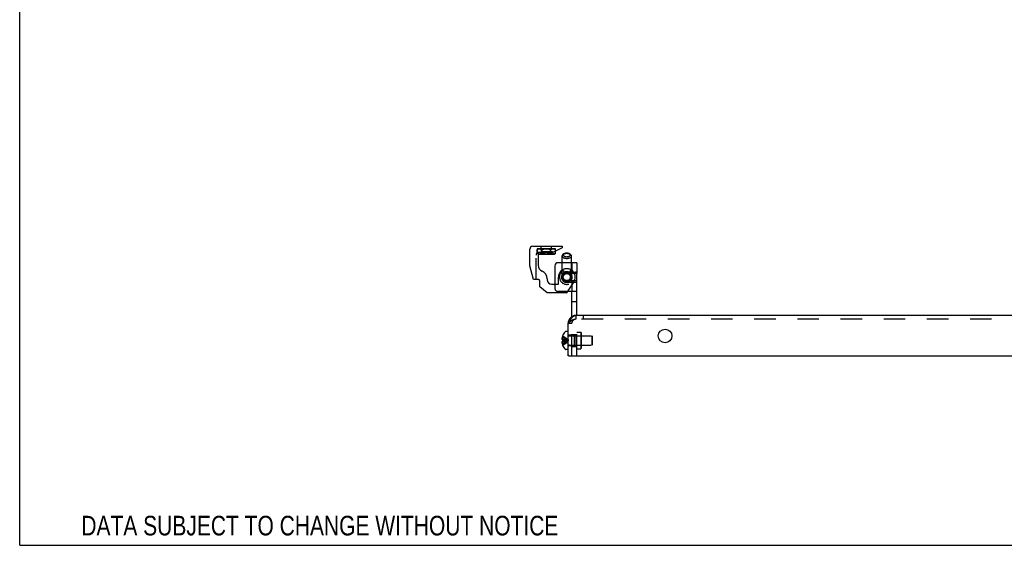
# Model space of a CAD drawing. Header units: inches. Extents: x 0 to 81, y 0 to 52.4.
# Tile 1 of 46: x 0 to 20.3, y 0 to 10.8. Entities that reach past the tile are written whole.
import ezdxf

# ---------------------------------------------------------------- set-up
doc = ezdxf.new("R2010")
doc.units = ezdxf.units.IN
doc.header["$LTSCALE"] = 4.452381
doc.header["$MEASUREMENT"] = 0
doc.linetypes.add('HIDDEN', pattern=[0.2, 0.1, -0.1])
doc.layers.get('0').update_dxf_attribs({"linetype": 'CONTINUOUS'})
for name, color, linetype in [('02___PRT_ALL_AXES', 7, 'CONTINUOUS'), ('DEFAULT_2', 8, 'HIDDEN'), ('DIMENSIONS', 7, 'CONTINUOUS')]:
    doc.layers.add(name, color=color, linetype=linetype)
doc.styles.get("Standard").update_dxf_attribs({"font": 'txt', "width": 0.8})

msp = doc.modelspace()

# ---------------------------------------------------------------- linework, layer by layer
at = {"color": 7, "linetype": 'Continuous'}
for p, q in [((0, 0), (0, 52.381)), ((10.5209, 5.7644), (10.5209, 6.1044)), ((10.5809, 6.1644), (11.1889, 6.1644)), ((11.1889, 6.1344), (10.9959, 6.0344)), ((11.1889, 6.1644), (11.1889, 6.1344)), ((10.6909, 6.0194), (10.6909, 5.7751)), ((10.6979, 6.0044), (10.6909, 6.0084)), ((10.6979, 6.0044), (11.0239, 6.0044)), ((10.9959, 6.0344), (10.7059, 6.0344)), ((10.7662, 6.0196), (10.7662, 6.0344)), ((10.9556, 6.0196), (10.9556, 6.0344)), ((11.0239, 6.0044), (11.0503, 6.0196)), ((11.0503, 6.0196), (11.0503, 6.0626)), ((11.1859, 5.5294), (11.1859, 5.9646)), ((11.2243, 6.0074), (11.2039, 5.9929)), ((11.3435, 6.0074), (11.3639, 5.9929)), ((11.3819, 5.5294), (11.3819, 5.9646)), ((10.5981, 5.4764), (10.5209, 5.7644)), ((10.8809, 5.4964), (10.8809, 5.4744)), ((11.1109, 5.3844), (11.1109, 5.5294)), ((11.4934, 5.6065), (11.4386, 5.6065)), ((10.7009, 5.4764), (10.5981, 5.4764)), ((10.7309, 5.3294), (10.7309, 5.4464)), ((10.8809, 5.2034), (10.7309, 5.3294)), ((10.9709, 5.3844), (11.1109, 5.3844)), ((11.4284, 5.4342), (11.2793, 5.2079)), ((11.4934, 5.4523), (11.4386, 5.4523)), ((11.2709, 5.2034), (10.8809, 5.2034)), ((11.3894, 4.7156), (11.3894, 5.2339)), ((11.3894, 5.0259), (11.4934, 5.0259)), ((11.1841, 4.268), (11.1835, 4.2624)), ((11.1848, 4.2736), (11.1841, 4.268)), ((11.1857, 4.2792), (11.1848, 4.2736)), ((11.1868, 4.2848), (11.1857, 4.2792)), ((11.188, 4.2904), (11.1868, 4.2848)), ((11.1981, 4.3214), (11.1985, 4.3212)), ((11.1985, 4.3212), (11.1981, 4.3202)), ((11.3114, 4.4084), (11.2649, 4.4084)), ((11.1835, 4.2624), (11.1831, 4.2568)), ((11.188, 4.2374), (11.1981, 4.2374)), ((11.1981, 4.2064), (11.188, 4.2064)), ((11.1981, 4.2374), (11.1985, 4.2374)), ((11.1985, 4.2064), (11.1981, 4.2064)), ((11.1981, 4.1236), (11.1985, 4.1226)), ((11.1985, 4.1226), (11.1981, 4.1224)), ((11.3114, 4.0354), (11.2649, 4.0354)), ((11.3264, 3.9094), (11.3114, 3.9094)), ((0, 0), (80.9524, 0))]:
    msp.add_line(p, q, dxfattribs=at)
at = {"color": 3, "linetype": 'Continuous'}
for p, q in [((11.0389, 5.7624), (11.0389, 5.3844)), ((11.1859, 5.8249), (11.1014, 5.8249)), ((11.4934, 5.8249), (11.3819, 5.8249)), ((11.4934, 5.8249), (11.4934, 5.6065)), ((11.422, 5.6334), (11.4608, 5.6334)), ((11.3194, 5.4254), (11.3224, 5.4254)), ((11.4226, 5.4254), (11.4608, 5.4254)), ((11.4934, 4.7374), (11.4934, 5.4523)), ((11.4934, 5.2339), (11.2964, 5.2339)), ((35.0829, 4.7374), (11.4694, 4.7374)), ((11.3114, 3.9094), (11.3114, 4.5794)), ((11.3264, 3.9094), (35.0829, 3.9094))]:
    msp.add_line(p, q, dxfattribs=at)
at = {"color": 7, "linetype": 'Continuous'}
for points in [[(10.6909, 6.0104), (10.693, 6.0096), (10.6982, 6.0079), (10.7034, 6.0066), (10.7086, 6.0057), (10.7137, 6.0052), (10.7189, 6.005), (10.724, 6.0052), (10.7292, 6.0057), (10.7344, 6.0067), (10.7395, 6.0079), (10.7447, 6.0096), (10.75, 6.0116), (10.7553, 6.0139), (10.7607, 6.0166), (10.7662, 6.0196)], [(10.7662, 6.0196), (10.7773, 6.0166), (10.7881, 6.0139), (10.7987, 6.0115), (10.8092, 6.0096), (10.8196, 6.0079), (10.8299, 6.0066), (10.8403, 6.0057), (10.8506, 6.0052), (10.8609, 6.005), (10.8712, 6.0052), (10.8816, 6.0057), (10.8919, 6.0067), (10.9022, 6.0079), (10.9126, 6.0096), (10.9231, 6.0116), (10.9337, 6.0139), (10.9445, 6.0166), (10.9556, 6.0196)], [(10.9556, 6.0196), (10.9611, 6.0166), (10.9665, 6.0139), (10.9719, 6.0115), (10.9771, 6.0096), (10.9823, 6.0079), (10.9875, 6.0066), (10.9926, 6.0057), (10.9978, 6.0052), (11.0029, 6.005), (11.0081, 6.0052), (11.0133, 6.0057), (11.0184, 6.0067), (11.0236, 6.0079), (11.0288, 6.0096), (11.034, 6.0116), (11.0393, 6.0139), (11.0448, 6.0166), (11.0503, 6.0196)], [(11.2039, 5.9929), (11.1972, 5.9875), (11.1923, 5.9821), (11.1888, 5.9764), (11.1866, 5.9706), (11.1859, 5.9646)], [(11.1859, 5.9646), (11.1866, 5.9587), (11.1888, 5.9529), (11.1923, 5.9472), (11.1972, 5.9418), (11.2033, 5.9368), (11.2107, 5.9321), (11.2191, 5.9279), (11.2284, 5.9243), (11.2386, 5.9212), (11.2494, 5.9188), (11.2607, 5.917), (11.2722, 5.916), (11.2839, 5.9156)], [(11.2243, 6.0074), (11.2193, 6.0033), (11.2157, 5.9993), (11.213, 5.995), (11.2114, 5.9907), (11.2109, 5.9863), (11.2114, 5.9819), (11.213, 5.9775), (11.2157, 5.9733), (11.2193, 5.9693), (11.2239, 5.9655), (11.2294, 5.962), (11.2356, 5.9589), (11.2426, 5.9562), (11.2502, 5.9539), (11.2582, 5.9521), (11.2666, 5.9508), (11.2751, 5.9501), (11.2839, 5.9498)], [(11.2839, 6.0228), (11.2752, 6.0225), (11.2666, 6.0218), (11.2582, 6.0205), (11.2502, 6.0187), (11.2426, 6.0164), (11.2356, 6.0137), (11.2294, 6.0105), (11.2243, 6.0074)], [(11.3435, 6.0074), (11.3385, 6.0105), (11.3322, 6.0137), (11.3252, 6.0164), (11.3177, 6.0187), (11.3096, 6.0204), (11.3012, 6.0217), (11.2927, 6.0225), (11.2839, 6.0228)], [(11.2839, 5.9498), (11.2927, 5.9501), (11.3012, 5.9508), (11.3096, 5.9521), (11.3176, 5.9539), (11.3252, 5.9562), (11.3322, 5.9589), (11.3384, 5.962), (11.3439, 5.9655), (11.3485, 5.9693), (11.3521, 5.9733), (11.3548, 5.9775), (11.3564, 5.9819), (11.3569, 5.9863), (11.3564, 5.9907), (11.3548, 5.995), (11.3521, 5.9993), (11.3485, 6.0033), (11.3435, 6.0074)], [(11.2839, 5.9156), (11.2956, 5.916), (11.3072, 5.917), (11.3184, 5.9188), (11.3292, 5.9212), (11.3394, 5.9242), (11.3487, 5.9279), (11.3571, 5.9321), (11.3645, 5.9367), (11.3706, 5.9418), (11.3755, 5.9472), (11.379, 5.9529), (11.3812, 5.9587), (11.3819, 5.9646)], [(11.3819, 5.9646), (11.3812, 5.9706), (11.3791, 5.9764), (11.3755, 5.982), (11.3706, 5.9874), (11.3639, 5.9929)], [(11.1831, 4.2568), (11.1834, 4.2545), (11.1837, 4.2521), (11.1842, 4.2498), (11.1847, 4.2474), (11.1854, 4.245), (11.1861, 4.2425), (11.187, 4.24), (11.188, 4.2374)], [(11.188, 4.2064), (11.187, 4.2038), (11.1861, 4.2013), (11.1854, 4.1988), (11.1847, 4.1964), (11.1842, 4.194), (11.1837, 4.1917), (11.1834, 4.1893), (11.1831, 4.187)], [(11.1831, 4.187), (11.1835, 4.1814), (11.1841, 4.1758), (11.1848, 4.1702), (11.1857, 4.1646), (11.1868, 4.159), (11.188, 4.1534)], [(11.1985, 4.2374), (11.1983, 4.2348), (11.1982, 4.2322), (11.1982, 4.2297), (11.1981, 4.2271), (11.1981, 4.2245), (11.1981, 4.2219)], [(11.1981, 4.2219), (11.1981, 4.2193), (11.1981, 4.2167), (11.1982, 4.2141), (11.1982, 4.2116), (11.1983, 4.209), (11.1985, 4.2064)]]:
    msp.add_lwpolyline(points, dxfattribs=at)
at = {"color": 3, "linetype": 'Continuous'}
for points in [[(11.4934, 5.6065), (11.493, 5.6128), (11.4917, 5.6183), (11.4893, 5.623), (11.4858, 5.6268), (11.4812, 5.6297), (11.4755, 5.6318), (11.4687, 5.633), (11.4608, 5.6334)], [(11.4608, 5.4254), (11.4687, 5.4258), (11.4755, 5.427), (11.4812, 5.4291), (11.4858, 5.432), (11.4893, 5.4358), (11.4917, 5.4405), (11.493, 5.446), (11.4934, 5.4523)], [(11.3114, 4.5794), (11.318, 4.5897), (11.3246, 4.6), (11.3312, 4.6102), (11.3377, 4.6203), (11.3443, 4.6302), (11.3509, 4.6399), (11.3575, 4.6493), (11.3641, 4.6584), (11.3707, 4.6672), (11.3772, 4.6756), (11.3838, 4.6836), (11.3904, 4.6911), (11.397, 4.6982), (11.4036, 4.7047), (11.4102, 4.7108), (11.4167, 4.7162), (11.4233, 4.7211), (11.4299, 4.7254), (11.4365, 4.729), (11.4431, 4.732), (11.4497, 4.7344), (11.4562, 4.736), (11.4628, 4.7371), (11.4694, 4.7374)]]:
    msp.add_lwpolyline(points, dxfattribs=at)
msp.add_circle((13.3114, 4.3154), 0.1405, dxfattribs=at)
at = {"color": 7, "linetype": 'Continuous'}
for centre, radius, start, end in [((10.5809, 6.1044), 0.06, 90, 180), ((10.7059, 6.0194), 0.015, 90, 180), ((10.8309, 5.7781), 0.14, 181.23195, 248.00463), ((10.7171, 5.4964), 0.1638, 0, 68.00463), ((11.2839, 5.5294), 0.173, 124.5515, 180), ((11.2839, 5.5294), 0.111, 152.15432, 27.84568), ((11.2839, 5.5294), 0.098, 180, 360), ((11.2203, 5.4808), 0.03, 155.83808, 174.09892), ((11.3475, 5.4808), 0.03, 261.17445, 24.12519), ((11.2839, 5.5294), 0.173, 326.62091, 55.45062), ((10.7009, 5.4464), 0.03, 0, 90), ((10.9709, 5.4744), 0.09, 180, 270), ((11.2203, 5.4808), 0.03, 260.42799, 278.82555), ((11.2709, 5.2134), 0.01, 270, 326.62091), ((11.4402, 4.2219), 0.2614, 157.91062, 164.80589), ((11.4402, 4.2219), 0.2618, 136.4862, 157.63871), ((11.2649, 4.3884), 0.02, 90, 136.4862), ((11.4402, 4.2219), 0.2614, 195.19411, 202.08938), ((11.4402, 4.2219), 0.2618, 202.36129, 223.5138), ((11.2649, 4.0554), 0.02, 223.5138, 270)]:
    msp.add_arc(centre, radius, start, end, dxfattribs=at)
at = {"color": 3, "linetype": 'Continuous'}
for centre, radius, start, end in [((11.1014, 5.7624), 0.0625, 90, 180), ((11.4694, 4.5794), 0.158, 90, 180), ((11.3264, 3.9244), 0.015, 180, 270)]:
    msp.add_arc(centre, radius, start, end, dxfattribs=at)
at = {"layer": '02___PRT_ALL_AXES', "color": 8, "linetype": 'HIDDEN'}
for p, q in [((11.3194, 5.6334), (11.2839, 5.6334)), ((11.3894, 5.5635), (11.3894, 5.6065)), ((11.3894, 5.4523), (11.3894, 5.4953)), ((11.3894, 4.0969), (11.3894, 4.3469)), ((11.3894, 4.3469), (11.4934, 4.3469)), ((11.4934, 4.0969), (11.4934, 4.3469)), ((11.3894, 4.0969), (11.4934, 4.0969))]:
    msp.add_line(p, q, dxfattribs=at)
at = {"layer": '02___PRT_ALL_AXES', "color": 7, "linetype": 'Continuous'}
msp.add_line((11.3894, 5.4953), (11.3894, 5.5635), dxfattribs=at)
at = {"layer": '02___PRT_ALL_AXES', "color": 3, "linetype": 'Continuous'}
for p, q in [((11.4934, 5.4523), (11.4934, 5.6065)), ((11.3194, 5.4254), (11.2839, 5.4254))]:
    msp.add_line(p, q, dxfattribs=at)
msp.add_arc((11.2839, 5.5294), 0.104, 160.60906, 270, dxfattribs=at)
at = {"layer": '02___PRT_ALL_AXES', "color": 8, "linetype": 'HIDDEN'}
msp.add_arc((11.2839, 5.5294), 0.104, 90, 160.60906, dxfattribs=at)
at = {"layer": 'DEFAULT_2', "color": 8, "linetype": 'HIDDEN'}
for p, q in [((10.6704, 6.1134), (10.6704, 6.024)), ((11.0514, 6.1134), (10.6704, 6.1134)), ((10.6715, 6.0982), (10.6979, 6.1134)), ((10.6715, 6.0196), (10.6715, 6.0982)), ((10.6878, 6.1062), (10.693, 6.1082)), ((10.693, 6.1082), (10.6982, 6.1099)), ((10.7189, 6.1128), (10.724, 6.1126)), ((10.724, 6.1126), (10.7292, 6.1121)), ((10.7559, 6.1134), (10.7559, 6.1644)), ((10.7656, 6.0344), (10.7656, 6.1134)), ((10.7662, 6.0344), (10.7662, 6.0982)), ((10.7759, 6.0044), (10.7759, 6.1134)), ((10.8815, 6.1121), (10.8712, 6.1126)), ((10.9022, 6.1099), (10.8919, 6.1111)), ((10.9459, 6.0044), (10.9459, 6.1134)), ((10.9556, 6.0344), (10.9556, 6.0982)), ((10.9562, 6.0344), (10.9562, 6.1134)), ((10.9659, 6.1134), (10.9659, 6.1644)), ((10.9719, 6.1062), (10.9771, 6.1082)), ((10.9771, 6.1082), (10.9823, 6.1099)), ((11.0029, 6.1128), (11.0081, 6.1126)), ((11.0081, 6.1126), (11.0133, 6.1121)), ((11.0503, 6.0982), (11.0239, 6.1134)), ((11.0503, 6.0626), (11.0503, 6.0982)), ((11.0514, 6.0632), (11.0514, 6.1134)), ((10.6509, 5.4764), (10.6509, 5.9844)), ((10.6909, 6.0084), (10.6715, 6.0196)), ((10.7009, 6.0344), (10.7059, 6.0344)), ((10.7086, 6.0057), (10.7086, 6.0057)), ((10.7137, 6.0052), (10.7137, 6.0052)), ((10.7395, 6.0079), (10.7395, 6.0079)), ((10.75, 6.0115), (10.7447, 6.0096)), ((10.7648, 6.0544), (10.7648, 6.0344)), ((10.7648, 6.0544), (10.9923, 6.0544)), ((10.7742, 6.0344), (10.7742, 6.0544)), ((10.8103, 6.0544), (10.8103, 6.0344)), ((10.8159, 6.0344), (10.8159, 6.0544)), ((10.8557, 6.0344), (10.8557, 6.0544)), ((10.8557, 6.0344), (10.8557, 6.0544)), ((10.8557, 6.0544), (10.8557, 6.0344)), ((10.8995, 6.0344), (10.8995, 6.0544)), ((10.8995, 6.0344), (10.8995, 6.0544)), ((10.9342, 6.0344), (10.9342, 6.0544)), ((10.9466, 6.0544), (10.9466, 6.0344)), ((10.9466, 6.0544), (10.9466, 6.0344)), ((10.954, 6.0344), (10.954, 6.0544)), ((10.9789, 6.0344), (10.9789, 6.0544)), ((10.9808, 6.0344), (10.9808, 6.0544)), ((10.9865, 6.0344), (10.9865, 6.0544)), ((10.9921, 6.0544), (10.9921, 6.0344)), ((10.9923, 6.0544), (10.9923, 6.0344)), ((10.9926, 6.0057), (10.9926, 6.0057)), ((10.9978, 6.0052), (10.9978, 6.0052)), ((11.0236, 6.0079), (11.0236, 6.0079)), ((11.034, 6.0115), (11.0288, 6.0096)), ((11.3819, 5.8249), (11.1859, 5.8249)), ((11.3894, 5.8249), (11.3894, 5.6065)), ((11.2018, 5.5098), (11.2001, 5.5105)), ((11.2022, 5.5096), (11.2012, 5.5101)), ((11.2041, 5.5089), (11.2018, 5.5098)), ((11.2044, 5.5087), (11.2031, 5.5093)), ((11.2055, 5.5083), (11.2041, 5.5089)), ((11.2055, 5.5083), (11.2049, 5.5086)), ((11.2088, 5.6483), (11.2085, 5.6473)), ((11.2096, 5.6501), (11.2088, 5.6483)), ((11.2104, 5.6521), (11.2096, 5.6501)), ((11.2112, 5.654), (11.2104, 5.6521)), ((11.2121, 5.6558), (11.2112, 5.654)), ((11.2129, 5.6578), (11.212, 5.6557)), ((11.2138, 5.6598), (11.2128, 5.6576)), ((11.2148, 5.6619), (11.2136, 5.6592)), ((11.215, 5.6623), (11.2146, 5.6616)), ((11.2151, 5.6625), (11.2149, 5.6622)), ((11.2152, 5.6627), (11.2151, 5.6626)), ((11.2152, 5.6627), (11.2319, 5.5902)), ((11.2231, 5.5929), (11.2209, 5.5936)), ((11.2254, 5.5923), (11.2231, 5.5929)), ((11.2277, 5.5915), (11.2254, 5.5923)), ((11.227, 5.5918), (11.2264, 5.592)), ((11.2292, 5.5911), (11.2274, 5.5916)), ((11.2306, 5.5906), (11.229, 5.5911)), ((11.2317, 5.5903), (11.2306, 5.5906)), ((11.2319, 5.5902), (11.2316, 5.5903)), ((11.2319, 5.5902), (11.2318, 5.5902)), ((11.2319, 5.5902), (11.2319, 5.5902)), ((11.3194, 5.6334), (11.422, 5.6334)), ((11.3496, 5.6496), (11.3359, 5.5902)), ((11.3359, 5.5902), (11.336, 5.5902)), ((11.3361, 5.5903), (11.3377, 5.5908)), ((11.3372, 5.5906), (11.3388, 5.5911)), ((11.3401, 5.5915), (11.3408, 5.5918)), ((11.3612, 5.5078), (11.3623, 5.5083)), ((11.3618, 5.5081), (11.363, 5.5086)), ((11.3628, 5.5085), (11.364, 5.509)), ((11.3638, 5.5089), (11.3647, 5.5093)), ((11.3646, 5.5093), (11.3667, 5.5101)), ((11.3653, 5.5095), (11.366, 5.5098)), ((11.3666, 5.5101), (11.3688, 5.5109)), ((11.3893, 5.6119), (11.3894, 5.6065)), ((11.4386, 5.6065), (11.3894, 5.6065)), ((11.0389, 5.3844), (11.0389, 5.2964)), ((11.2427, 5.4605), (11.2429, 5.4593)), ((11.2429, 5.4598), (11.243, 5.4586)), ((11.243, 5.4587), (11.2432, 5.4575)), ((11.2431, 5.4577), (11.2433, 5.4568)), ((11.2433, 5.4568), (11.2435, 5.4546)), ((11.3224, 5.4254), (11.4226, 5.4254)), ((11.3239, 5.4511), (11.3237, 5.4487)), ((11.3244, 5.4553), (11.3242, 5.4535)), ((11.3244, 5.4558), (11.3243, 5.4547)), ((11.3246, 5.4568), (11.3244, 5.4553)), ((11.3247, 5.4581), (11.3246, 5.4568)), ((11.3249, 5.4593), (11.3247, 5.4577)), ((11.3787, 5.4256), (11.3763, 5.4254)), ((11.3829, 5.4276), (11.3809, 5.4263)), ((11.3894, 5.4523), (11.3894, 5.2339)), ((11.4386, 5.4523), (11.3894, 5.4523)), ((11.2964, 5.2339), (11.1014, 5.2339)), ((11.3894, 3.9094), (11.3894, 4.7156)), ((11.4694, 4.7374), (11.4694, 4.6594)), ((11.4934, 3.9094), (11.4934, 4.7374)), ((11.6239, 4.7374), (11.6239, 4.6594)), ((11.3114, 4.5794), (11.3894, 4.5794)), ((37.8564, 4.6594), (11.4694, 4.6594)), ((11.1981, 4.2904), (11.188, 4.2904)), ((11.1981, 4.3202), (11.1981, 4.2374)), ((11.3894, 4.3309), (11.3114, 4.3309)), ((11.3396, 4.3159), (11.8014, 4.3159)), ((11.4394, 4.3464), (11.4394, 4.0974)), ((11.4394, 4.3464), (11.4934, 4.3464)), ((11.4494, 4.3169), (11.4394, 4.3269)), ((11.4494, 4.3169), (11.4494, 4.1269)), ((11.4494, 4.3169), (11.5734, 4.3169)), ((11.4934, 4.3919), (11.5734, 4.3919)), ((11.5734, 4.3919), (11.5734, 4.0519)), ((11.5834, 4.3819), (11.5734, 4.3919)), ((11.5734, 4.3169), (11.5834, 4.3269)), ((11.5834, 4.3819), (11.5834, 4.0619)), ((11.8014, 4.3159), (11.8014, 4.1279)), ((11.8114, 4.3059), (11.8014, 4.3159)), ((11.8114, 4.1379), (11.8114, 4.3059)), ((11.1981, 4.2568), (11.1831, 4.2568)), ((11.1981, 4.187), (11.1831, 4.187)), ((11.1981, 4.1534), (11.188, 4.1534)), ((11.1981, 4.2374), (11.2205, 4.2352)), ((11.1981, 4.2064), (11.2205, 4.2086)), ((11.1981, 4.2064), (11.1981, 4.1236)), ((11.2202, 4.2353), (11.2419, 4.2329)), ((11.2202, 4.2085), (11.2419, 4.2109)), ((11.2419, 4.2329), (11.2538, 4.2315)), ((11.2419, 4.2109), (11.2628, 4.2134)), ((11.2538, 4.2315), (11.2628, 4.2304)), ((11.2628, 4.2304), (11.275, 4.2288)), ((11.2628, 4.2134), (11.2832, 4.216)), ((11.275, 4.2288), (11.2832, 4.2278)), ((11.2832, 4.2278), (11.2963, 4.2259)), ((11.2832, 4.216), (11.2963, 4.2179)), ((11.2963, 4.2259), (11.3029, 4.2249)), ((11.2963, 4.2179), (11.3029, 4.2189)), ((11.3029, 4.2413), (11.3221, 4.2219)), ((11.3029, 4.2249), (11.3221, 4.2219)), ((11.3029, 4.2249), (11.3114, 4.2236)), ((11.3029, 4.2025), (11.3221, 4.2219)), ((11.3029, 4.2189), (11.3221, 4.2219)), ((11.3029, 4.2189), (11.3114, 4.2202)), ((11.3114, 4.2236), (11.3221, 4.2219)), ((11.3114, 4.2202), (11.3221, 4.2219)), ((11.3894, 4.1129), (11.3114, 4.1129)), ((11.3396, 4.1279), (11.8014, 4.1279)), ((11.4494, 4.1269), (11.4394, 4.1169)), ((11.4394, 4.0974), (11.4934, 4.0974)), ((11.4494, 4.1269), (11.5734, 4.1269)), ((11.5734, 4.1269), (11.5834, 4.1169)), ((11.5834, 4.0619), (11.5734, 4.0519)), ((11.8114, 4.1379), (11.8014, 4.1279)), ((11.4934, 4.0519), (11.5734, 4.0519))]:
    msp.add_line(p, q, dxfattribs=at)
for points in [[(10.693, 6.1082), (10.6878, 6.1062), (10.6825, 6.1039), (10.6771, 6.1012), (10.6715, 6.0982)], [(10.6715, 6.0982), (10.6771, 6.1012), (10.6825, 6.1039)], [(10.6982, 6.1099), (10.7034, 6.1111), (10.7086, 6.1121), (10.7137, 6.1126), (10.7189, 6.1128)], [(10.7189, 6.1128), (10.7137, 6.1126), (10.7086, 6.1121), (10.7034, 6.1111)], [(10.7292, 6.1121), (10.7344, 6.1111), (10.7395, 6.1099), (10.7447, 6.1082), (10.75, 6.1062), (10.7553, 6.1039), (10.7607, 6.1012), (10.7662, 6.0982)], [(10.7662, 6.0982), (10.7607, 6.1012), (10.7553, 6.1039), (10.75, 6.1062), (10.7447, 6.1082), (10.7395, 6.1099), (10.7344, 6.1111)], [(10.8609, 6.1128), (10.8506, 6.1126), (10.8403, 6.1121), (10.8299, 6.1111), (10.8196, 6.1099), (10.8092, 6.1082), (10.7987, 6.1062), (10.7881, 6.1039), (10.7773, 6.1012), (10.7662, 6.0982)], [(10.7662, 6.0982), (10.7773, 6.1012), (10.7881, 6.1039), (10.7987, 6.1062), (10.8092, 6.1082), (10.8196, 6.1099), (10.8299, 6.1111), (10.8403, 6.1121), (10.8506, 6.1126), (10.8609, 6.1128)], [(10.8609, 6.1128), (10.8712, 6.1126), (10.8816, 6.1121)], [(10.8815, 6.1121), (10.8919, 6.1111), (10.9022, 6.1099)], [(10.9022, 6.1099), (10.9126, 6.1082), (10.9231, 6.1062), (10.9337, 6.1039), (10.9445, 6.1012), (10.9556, 6.0982)], [(10.9556, 6.0982), (10.9445, 6.1012), (10.9337, 6.1039), (10.9231, 6.1062), (10.9126, 6.1082)], [(10.9771, 6.1082), (10.9718, 6.1062), (10.9665, 6.1039), (10.9611, 6.1012), (10.9556, 6.0982)], [(10.9556, 6.0982), (10.9611, 6.1012), (10.9665, 6.1039)], [(10.9823, 6.1099), (10.9875, 6.1111), (10.9926, 6.1121), (10.9978, 6.1126), (11.0029, 6.1128)], [(11.0029, 6.1128), (10.9978, 6.1126), (10.9926, 6.1121), (10.9874, 6.1111)], [(11.0133, 6.1121), (11.0184, 6.1111), (11.0236, 6.1099), (11.0288, 6.1082), (11.034, 6.1062), (11.0393, 6.1039), (11.0448, 6.1012), (11.0503, 6.0982)], [(11.0503, 6.0982), (11.0448, 6.1012), (11.0393, 6.1039), (11.034, 6.1062), (11.0288, 6.1082), (11.0236, 6.1099), (11.0184, 6.1111)], [(10.6715, 6.0196), (10.6771, 6.0166), (10.6825, 6.0139), (10.6878, 6.0115), (10.6909, 6.0104)], [(10.7034, 6.0066), (10.7034, 6.0067), (10.6982, 6.0079), (10.693, 6.0096), (10.6878, 6.0116), (10.6825, 6.0139), (10.6771, 6.0166), (10.6715, 6.0196)], [(10.7344, 6.0067), (10.7344, 6.0066), (10.7292, 6.0057), (10.724, 6.0052), (10.7189, 6.005)], [(10.7662, 6.0196), (10.7607, 6.0166), (10.7553, 6.0139)], [(10.8092, 6.0096), (10.8092, 6.0096), (10.7987, 6.0116), (10.7881, 6.0139), (10.7773, 6.0166), (10.7662, 6.0196)], [(10.8299, 6.0066), (10.8299, 6.0067), (10.8196, 6.0079)], [(10.8506, 6.0052), (10.8506, 6.0052), (10.8403, 6.0057)], [(10.9556, 6.0196), (10.9445, 6.0166), (10.9337, 6.0139), (10.9231, 6.0115), (10.9126, 6.0096), (10.9022, 6.0079), (10.8919, 6.0066), (10.8815, 6.0057), (10.8712, 6.0052), (10.8609, 6.005)], [(10.9875, 6.0066), (10.9874, 6.0067), (10.9823, 6.0079), (10.9771, 6.0096), (10.9718, 6.0116), (10.9665, 6.0139), (10.9611, 6.0166), (10.9556, 6.0196)], [(11.0184, 6.0067), (11.0184, 6.0066), (11.0133, 6.0057), (11.0081, 6.0052), (11.0029, 6.005)], [(11.0503, 6.0196), (11.0448, 6.0166), (11.0393, 6.0139)], [(11.2839, 6.0136), (11.2722, 6.0133), (11.2607, 6.0122), (11.2494, 6.0105), (11.2386, 6.0081), (11.2284, 6.005), (11.2191, 6.0014), (11.2107, 5.9972), (11.2039, 5.9929)], [(11.3639, 5.9929), (11.3572, 5.9972), (11.3488, 6.0014), (11.3394, 6.005), (11.3292, 6.0081), (11.3184, 6.0105), (11.3072, 6.0122), (11.2956, 6.0133), (11.2839, 6.0136)], [(11.2001, 5.5105), (11.199, 5.5109), (11.1979, 5.5114), (11.1967, 5.5118), (11.1956, 5.5122)], [(11.2069, 5.5077), (11.2068, 5.5077), (11.2065, 5.5078), (11.2055, 5.5083)], [(11.2069, 5.5077), (11.2068, 5.5077), (11.2067, 5.5078), (11.2064, 5.5079)], [(11.2152, 5.6627), (11.2151, 5.6626), (11.215, 5.6623)], [(11.3359, 5.5902), (11.336, 5.5902), (11.3362, 5.5903)], [(11.3386, 5.5911), (11.3404, 5.5916), (11.3414, 5.592)], [(11.3414, 5.5919), (11.3436, 5.5926), (11.3447, 5.5929), (11.347, 5.5936)], [(11.3609, 5.5077), (11.361, 5.5077), (11.3612, 5.5078)], [(11.3609, 5.5077), (11.361, 5.5077), (11.3613, 5.5078)], [(11.3688, 5.5109), (11.3711, 5.5118), (11.3723, 5.5122)], [(11.3893, 5.6119), (11.3889, 5.6166), (11.3883, 5.6208), (11.3874, 5.6243), (11.3861, 5.6272), (11.3847, 5.6295), (11.3829, 5.6312), (11.3809, 5.6324), (11.3787, 5.6332), (11.3763, 5.6334)], [(11.3809, 5.6324), (11.3829, 5.6312), (11.3847, 5.6295), (11.3861, 5.6272)], [(11.2427, 5.4608), (11.2427, 5.4607), (11.2428, 5.4604)], [(11.2427, 5.4608), (11.2427, 5.4607), (11.2427, 5.4605)], [(11.2435, 5.4547), (11.2436, 5.4535), (11.2438, 5.4523)], [(11.2438, 5.4523), (11.244, 5.4499), (11.2441, 5.4487)], [(11.3242, 5.4535), (11.324, 5.4523), (11.3239, 5.4511)], [(11.3251, 5.4608), (11.3251, 5.4607), (11.3251, 5.4604), (11.3249, 5.4593)], [(11.3251, 5.4608), (11.3251, 5.4607), (11.3251, 5.4605), (11.325, 5.4602)], [(11.3787, 5.4256), (11.3809, 5.4263), (11.3829, 5.4276), (11.3847, 5.4293), (11.3861, 5.4316), (11.3874, 5.4345), (11.3883, 5.438), (11.3889, 5.4422)], [(11.3894, 5.4523), (11.3893, 5.4469), (11.3889, 5.4422)], [(11.4694, 4.6594), (11.4628, 4.6592), (11.4562, 4.6587), (11.4497, 4.6579), (11.4431, 4.6567), (11.4365, 4.6552), (11.4299, 4.6533), (11.4233, 4.6511), (11.4167, 4.6487), (11.4102, 4.6459), (11.4036, 4.6429), (11.397, 4.6395), (11.3904, 4.636), (11.3838, 4.6321), (11.3772, 4.6281), (11.3707, 4.6238), (11.3641, 4.6194), (11.3575, 4.6148), (11.3509, 4.61), (11.3443, 4.6051), (11.3377, 4.6001), (11.3312, 4.595), (11.3246, 4.5898), (11.318, 4.5846), (11.3114, 4.5794)], [(11.1981, 4.2904), (11.2202, 4.281), (11.2418, 4.2707), (11.2627, 4.2597), (11.2831, 4.2479), (11.3029, 4.2353), (11.3221, 4.2219)], [(11.1985, 4.3212), (11.2205, 4.3075), (11.242, 4.2926), (11.2629, 4.2767), (11.2832, 4.2595), (11.3029, 4.2413)], [(11.1981, 4.2568), (11.2202, 4.252), (11.2418, 4.2468), (11.2627, 4.2412), (11.2831, 4.2351), (11.3029, 4.2287), (11.3221, 4.2219)], [(11.1981, 4.1534), (11.2202, 4.1628), (11.2418, 4.1731), (11.2627, 4.1841), (11.2831, 4.1959), (11.3029, 4.2085), (11.3221, 4.2219)], [(11.1981, 4.187), (11.2202, 4.1918), (11.2418, 4.197), (11.2627, 4.2026), (11.2831, 4.2087), (11.3029, 4.2151), (11.3221, 4.2219)], [(11.1985, 4.1226), (11.2205, 4.1363), (11.242, 4.1512), (11.2629, 4.1671), (11.2832, 4.1843), (11.3029, 4.2025)]]:
    msp.add_lwpolyline(points, dxfattribs=at)
for radius in [0.078, 0.073]:
    msp.add_circle((11.2839, 5.5294), radius, dxfattribs=at)
for centre, radius, start, end in [((10.7009, 5.9844), 0.05, 90, 180), ((11.2839, 5.5294), 0.173, 55.45062, 124.5515), ((11.2839, 5.5294), 0.15, 117.27696, 57.38776), ((11.2839, 5.5294), 0.111, 27.84568, 152.15432), ((11.2839, 5.5294), 0.098, 0, 180), ((11.2203, 5.4808), 0.03, 174.09892, 260.42799), ((11.2203, 5.4808), 0.03, 116.57584, 155.83808), ((11.2839, 5.5294), 0.08, 130.5416, 195.76892), ((11.2839, 5.5294), 0.08, 344.23108, 49.4584), ((11.3594, 5.6473), 0.01, 57.38776, 167), ((11.3475, 5.4808), 0.03, 24.12519, 63.42416), ((11.1014, 5.2964), 0.0625, 180, 270), ((11.2203, 5.4808), 0.03, 278.82555, 318.18969), ((11.2839, 5.5294), 0.08, 238.99661, 301.00339), ((11.3475, 5.4808), 0.03, 221.81031, 261.17445), ((11.4694, 4.5794), 0.08, 90, 180), ((11.3396, 4.3441), 0.0282, 180, 270), ((11.3396, 4.0997), 0.0282, 90, 180)]:
    msp.add_arc(centre, radius, start, end, dxfattribs=at)

# ---------------------------------------------------------------- texts
at = {"layer": 'DIMENSIONS', "color": 2, "linetype": 'Continuous', "insert": (6.1913, 0.6081), "char_height": 0.404762, "width": 11.980952, "attachment_point": 2, "line_spacing_factor": 0.9}
msp.add_mtext('DATA SUBJECT TO CHANGE WITHOUT NOTICE', dxfattribs=at)

doc.saveas('drawing.dxf')
